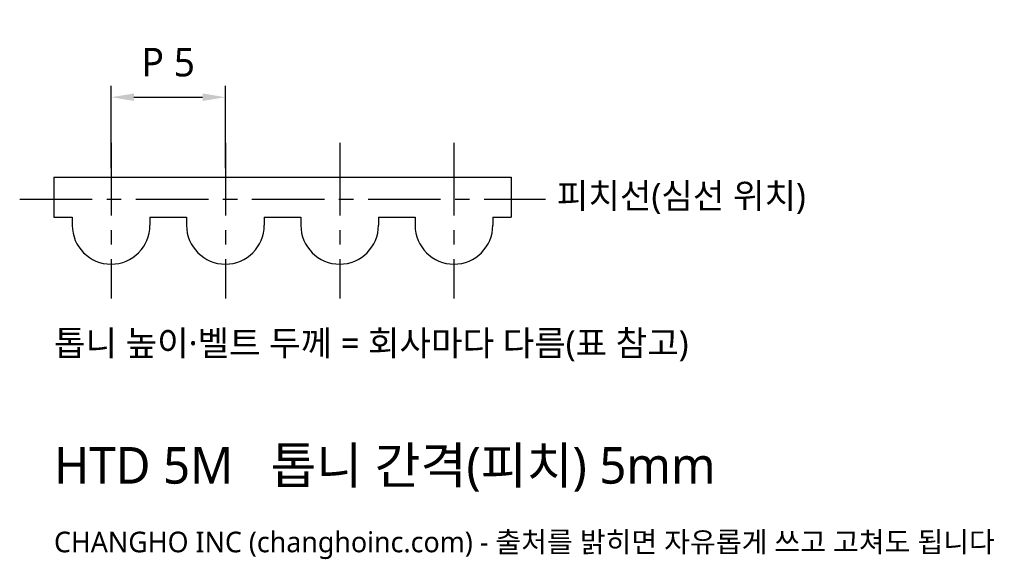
# Model space of a CAD drawing. Header units: millimetres. Extents: x -1.5 to 41.6, y -16.7 to 6.9.
import ezdxf

# ---------------------------------------------------------------- set-up
doc = ezdxf.new("R2010")
doc.units = ezdxf.units.MM
doc.linetypes.add('CENTER', pattern=[5.08, 3.175, -0.635, 0.635, -0.635])
for name, color, linetype in [('문자', 7, 'CONTINUOUS'), ('외형선', 7, 'CONTINUOUS'), ('중심선', 1, 'CENTER'), ('치수', 4, 'CONTINUOUS')]:
    doc.layers.add(name, color=color, linetype=linetype)
doc.styles.add('CH_KOR', font='malgun.ttf')
doc.dimstyles.new('CH_DIM', dxfattribs={"dimtxt": 2.5, "dimasz": 2, "dimexe": 1, "dimexo": 0.8, "dimgap": 0.8, "dimtad": 1, "dimdsep": 46, "dimtxsty": 'CH_KOR', "dimcen": 2.5, "dimclrd": 4, "dimclre": 4, "dimclrt": 4, "dimazin": 3, "dimtfac": 1, "dimtmove": 0, "dimatfit": 3})

# ---------------------------------------------------------------- blocks, each defined once
blk = doc.blocks.new('_CLOSEDFILLED')
at = {"color": 0, "linetype": 'BYBLOCK'}
blk.add_solid([(-1, 0.164), (0, 0), (-1, -0.164)], dxfattribs=at)
blk = doc.blocks.new('*D1')
at = {"color": 4}
for p, q in [((2.5, 0.4), (2.5, 4)), ((7.5, 0.4), (7.5, 4)), ((3.5, 3.5), (6.5, 3.5))]:
    blk.add_line(p, q, dxfattribs=at)
at = {"layer": 'Defpoints'}
for p in [(2.5, 3.5), (2.5, 0), (7.5, 0)]:
    blk.add_point(p, dxfattribs=at)
at = {"layer": '치수', "color": 4, "rotation": 180}
blk.add_blockref('_CLOSEDFILLED', (2.5, 3.5), dxfattribs=at)
at = {"layer": '치수', "color": 4}
blk.add_blockref('_CLOSEDFILLED', (7.5, 3.5), dxfattribs=at)
at = {"layer": '치수', "color": 4, "insert": (5, 5.025), "char_height": 1.25, "attachment_point": 5, "style": 'CH_KOR'}
blk.add_mtext('P 5', dxfattribs=at)

msp = doc.modelspace()

# ---------------------------------------------------------------- linework, layer by layer
at = {"layer": '외형선'}
for p, q in [((0, 0), (20, 0)), ((0, 0), (0, -1.74)), ((20, 0), (20, -1.74)), ((0, -1.74), (0.8, -1.74)), ((0.8, -1.74), (0.8, -2.1)), ((4.2, -1.74), (4.2, -2.1)), ((4.2, -1.74), (5.8, -1.74)), ((5.8, -1.74), (5.8, -2.1)), ((9.2, -1.74), (9.2, -2.1)), ((9.2, -1.74), (10.8, -1.74)), ((10.8, -1.74), (10.8, -2.1)), ((14.2, -1.74), (14.2, -2.1)), ((14.2, -1.74), (15.8, -1.74)), ((15.8, -1.74), (15.8, -2.1)), ((19.2, -1.74), (19.2, -2.1)), ((19.2, -1.74), (20, -1.74))]:
    msp.add_line(p, q, dxfattribs=at)
for centre in [(2.5, -2.1), (7.5, -2.1), (12.5, -2.1), (17.5, -2.1)]:
    msp.add_arc(centre, 1.7, 180, 360, dxfattribs=at)
at = {"layer": '중심선'}
for p, q in [((2.5, 1.5), (2.5, -5.3)), ((7.5, 1.5), (7.5, -5.3)), ((12.5, 1.5), (12.5, -5.3)), ((17.5, 1.5), (17.5, -5.3)), ((-1.5, -0.957), (21.5, -0.957))]:
    msp.add_line(p, q, dxfattribs=at)

# ---------------------------------------------------------------- texts
at = {"layer": '문자', "style": 'CH_KOR'}
for s, height, p in [('피치선(심선 위치)', 1.1, (22, -1.357)), ('톱니 높이·벨트 두께 = 회사마다 다름(표 참고)', 1.1, (0, -7.8)), ('HTD 5M   톱니 간격(피치) 5mm', 1.6, (0, -13.4)), ('CHANGHO INC (changhoinc.com) - 출처를 밝히면 자유롭게 쓰고 고쳐도 됩니다', 0.9, (0, -16.4))]:
    msp.add_text(s, height=height, dxfattribs=at).set_placement(p)

# ---------------------------------------------------------------- dimensions: what is measured, and where the dimension line sits
at = {"layer": '치수'}
dim = msp.add_linear_dim(base=(2.5, 3.5), p1=(2.5, 0), p2=(7.5, 0), text='P 5', dimstyle='CH_DIM', override={"dimscale": 0.5}, dxfattribs=at)
dim.commit()
dim.dimension.update_dxf_attribs({"geometry": '*D1', "text_midpoint": (5, 5.025)})

doc.saveas('drawing.dxf')
